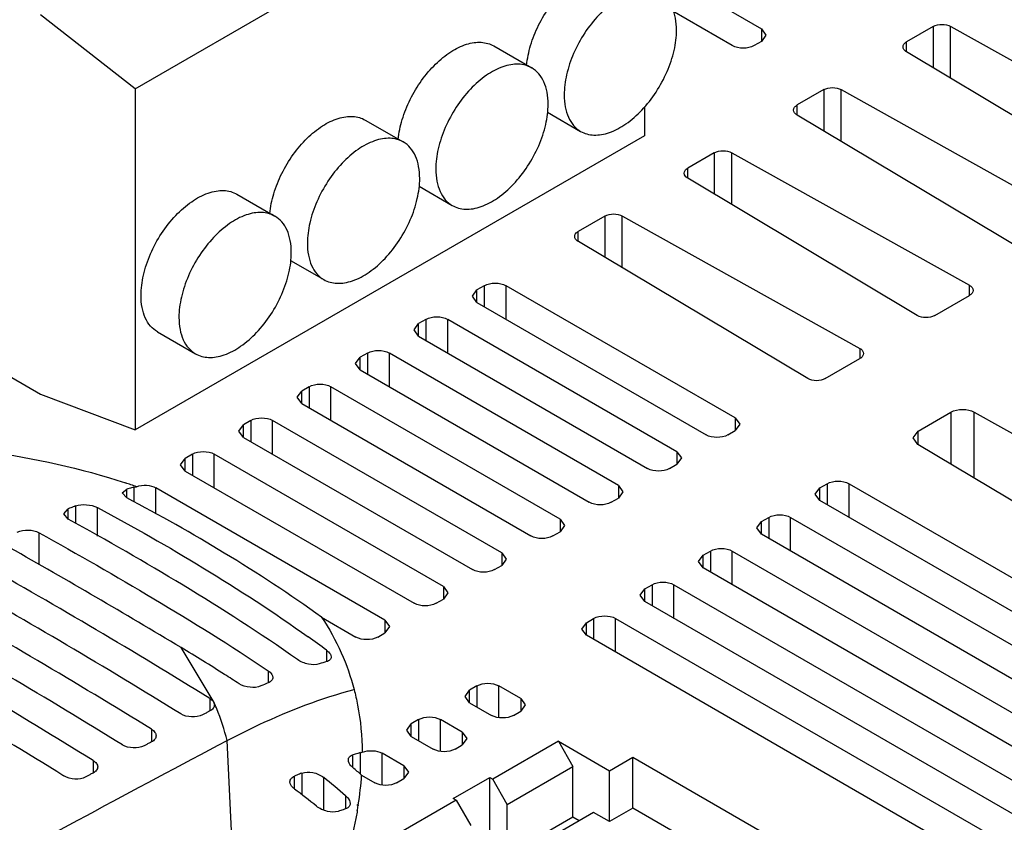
# Model space of a CAD drawing. Header units: millimetres. Extents: x 35 to 275, y 52 to 381.
# Tile 9 of 12: x 132 to 179, y 287 to 326. Entities that reach past the tile are written whole.
import ezdxf

# ---------------------------------------------------------------- set-up
doc = ezdxf.new("R2010")
doc.units = ezdxf.units.MM
doc.header["$LTSCALE"] = 28.160062
doc.layers.get('0').update_dxf_attribs({"linetype": 'CONTINUOUS'})
doc.layers.add('_1', color=7, linetype='CONTINUOUS')

msp = doc.modelspace()

# ---------------------------------------------------------------- linework, layer by layer
at = {"color": 7, "linetype": 'Continuous'}
for p, q in [((161.79, 328.856), (167.46, 325.582)), ((166.046, 324.766), (163.131, 326.448)), ((167.46, 325.582), (167.46, 324.97)), ((167.46, 325.582), (167.679, 325.276)), ((175.783, 325.693), (174.495, 324.949)), ((175.783, 325.693), (175.783, 323.69)), ((176.624, 323.187), (176.624, 325.697)), ((176.632, 325.693), (188.142, 319.275)), ((167.46, 324.97), (167.106, 324.766)), ((167.679, 325.276), (167.46, 324.97)), ((174.495, 324.459), (174.495, 324.949)), ((185.611, 317.814), (174.495, 324.459)), ((170.479, 322.631), (169.192, 321.888)), ((170.479, 322.631), (170.479, 320.628)), ((171.32, 320.125), (171.32, 322.635)), ((171.328, 322.631), (182.839, 316.213)), ((169.192, 321.397), (169.192, 321.888)), ((180.308, 314.752), (169.192, 321.397)), ((165.176, 319.569), (163.889, 318.826)), ((165.176, 319.569), (165.176, 317.566)), ((166.017, 317.063), (166.017, 319.573)), ((166.025, 319.569), (177.536, 313.151)), ((163.889, 318.336), (163.889, 318.826)), ((175.005, 311.69), (163.889, 318.336)), ((159.873, 316.507), (158.585, 315.764)), ((159.873, 316.507), (159.873, 314.504)), ((160.714, 314.001), (160.714, 316.511)), ((160.722, 316.507), (172.232, 310.09)), ((158.585, 315.274), (158.585, 315.764)), ((169.701, 308.628), (158.586, 315.274)), ((154.025, 313.131), (153.671, 312.927)), ((154.025, 313.131), (154.025, 312.11)), ((155.086, 311.498), (155.086, 313.131)), ((166.187, 306.721), (155.086, 313.131)), ((177.528, 313.155), (177.528, 312.661)), ((153.452, 312.621), (153.671, 312.927)), ((153.671, 312.314), (153.452, 312.621)), ((153.671, 312.314), (153.671, 312.927)), ((175.853, 311.69), (177.536, 312.661)), ((153.671, 312.314), (164.773, 305.905)), ((150.623, 310.988), (150.843, 311.294)), ((151.196, 311.498), (150.843, 311.294)), ((150.843, 310.681), (150.843, 311.294)), ((151.196, 311.498), (151.196, 310.477)), ((152.257, 309.865), (152.257, 311.498)), ((163.359, 305.088), (152.257, 311.498)), ((150.843, 310.681), (150.623, 310.988)), ((150.843, 310.681), (161.945, 304.272)), ((147.795, 309.355), (148.014, 309.661)), ((148.368, 309.865), (148.014, 309.661)), ((148.014, 309.048), (148.014, 309.661)), ((148.368, 309.865), (148.368, 308.844)), ((149.429, 308.232), (149.429, 309.865)), ((160.53, 303.456), (149.429, 309.865)), ((172.225, 310.094), (172.225, 309.599)), ((148.014, 309.048), (147.795, 309.355)), ((170.55, 308.628), (172.233, 309.599)), ((148.014, 309.048), (159.116, 302.639)), ((145.54, 308.232), (145.186, 308.028)), ((145.54, 308.232), (145.54, 307.211)), ((146.6, 306.599), (146.6, 308.232)), ((157.702, 301.823), (146.6, 308.232)), ((144.966, 307.722), (145.186, 308.028)), ((145.186, 307.415), (145.186, 308.028)), ((145.186, 307.415), (144.966, 307.722)), ((145.186, 307.415), (156.288, 301.006)), ((175.051, 306.083), (176.641, 307.001)), ((176.641, 307.001), (176.641, 304.479)), ((177.762, 303.809), (177.762, 307.006)), ((177.773, 307.001), (196.217, 296.717)), ((142.138, 306.089), (142.358, 306.395)), ((142.711, 306.599), (142.358, 306.395)), ((142.358, 305.782), (142.358, 306.395)), ((142.711, 306.599), (142.711, 305.578)), ((143.772, 304.966), (143.772, 306.599)), ((154.873, 300.19), (143.772, 306.599)), ((166.187, 306.721), (166.187, 306.109)), ((166.187, 306.721), (166.407, 306.415)), ((166.407, 306.415), (166.187, 306.109)), ((142.358, 305.782), (142.138, 306.089)), ((165.834, 305.905), (166.187, 306.109)), ((174.817, 305.756), (175.051, 306.083)), ((175.051, 305.436), (175.051, 306.083)), ((142.358, 305.782), (153.459, 299.373)), ((175.042, 305.436), (174.817, 305.756)), ((193.193, 294.584), (175.042, 305.436)), ((139.883, 304.966), (139.529, 304.762)), ((139.883, 304.966), (139.883, 303.945)), ((140.943, 303.333), (140.943, 304.966)), ((152.045, 298.557), (140.943, 304.966)), ((163.359, 305.088), (163.359, 304.476)), ((163.359, 305.088), (163.578, 304.782)), ((139.31, 304.456), (139.529, 304.762)), ((139.529, 304.149), (139.31, 304.456)), ((139.529, 304.149), (139.529, 304.762)), ((163.005, 304.272), (163.359, 304.476)), ((163.578, 304.782), (163.359, 304.476)), ((139.529, 304.149), (150.631, 297.74)), ((160.53, 303.456), (160.53, 302.843)), ((160.53, 303.456), (160.75, 303.149)), ((170.288, 303.333), (170.642, 303.537)), ((170.642, 303.537), (170.642, 302.517)), ((171.703, 301.904), (171.703, 303.537)), ((171.703, 303.537), (190.087, 292.923)), ((136.481, 303.09), (136.701, 303.275)), ((136.701, 302.851), (136.481, 303.09)), ((136.701, 302.851), (136.701, 303.275)), ((137.054, 303.368), (137.054, 302.657)), ((138.115, 302.074), (138.115, 303.333)), ((149.217, 296.924), (138.115, 303.333)), ((160.75, 303.149), (160.53, 302.843)), ((170.069, 303.027), (170.288, 303.333)), ((170.288, 302.721), (170.069, 303.027)), ((170.288, 302.721), (170.288, 303.333)), ((160.177, 302.639), (160.53, 302.843)), ((188.673, 292.106), (170.288, 302.721)), ((133.653, 302.081), (133.872, 302.319)), ((133.872, 301.812), (133.653, 302.081)), ((133.872, 301.812), (133.872, 302.319)), ((134.226, 302.458), (134.226, 301.61)), ((135.287, 301.001), (135.287, 302.377)), ((157.702, 301.823), (157.702, 301.21)), ((157.702, 301.823), (157.922, 301.516)), ((167.24, 301.394), (167.46, 301.7)), ((167.46, 301.7), (167.814, 301.904)), ((167.46, 301.088), (167.46, 301.7)), ((167.814, 301.904), (167.814, 300.884)), ((168.874, 300.271), (168.874, 301.904)), ((168.874, 301.904), (187.259, 291.29)), ((132.458, 299.622), (132.458, 301.159)), ((157.348, 301.006), (157.702, 301.21)), ((157.922, 301.516), (157.702, 301.21)), ((167.46, 301.088), (167.24, 301.394)), ((185.845, 290.473), (167.46, 301.088)), ((154.873, 300.19), (154.873, 299.577)), ((154.873, 300.19), (155.093, 299.883)), ((164.632, 300.067), (164.985, 300.271)), ((164.985, 300.271), (164.985, 299.251)), ((166.046, 298.638), (166.046, 300.271)), ((166.046, 300.271), (184.431, 289.657)), ((155.093, 299.883), (154.873, 299.577)), ((164.412, 299.761), (164.632, 300.067)), ((164.632, 299.455), (164.412, 299.761)), ((164.632, 299.455), (164.632, 300.067)), ((154.52, 299.373), (154.873, 299.577)), ((183.016, 288.84), (164.632, 299.455)), ((152.045, 298.557), (152.045, 297.944)), ((152.045, 298.557), (152.265, 298.25)), ((152.265, 298.25), (152.045, 297.944)), ((161.583, 298.128), (161.803, 298.434)), ((161.803, 298.434), (162.157, 298.638)), ((161.803, 297.822), (161.803, 298.434)), ((162.157, 298.638), (162.157, 297.618)), ((163.217, 297.005), (163.217, 298.638)), ((163.217, 298.638), (181.602, 288.024)), ((151.692, 297.74), (152.045, 297.944)), ((161.803, 297.822), (161.583, 298.128)), ((180.188, 287.208), (161.803, 297.822)), ((146.147, 297.063), (147.802, 296.107)), ((149.217, 296.924), (149.217, 296.311)), ((149.217, 296.924), (149.436, 296.617)), ((158.755, 296.495), (158.975, 296.801)), ((158.975, 296.801), (159.328, 297.005)), ((158.975, 296.189), (158.975, 296.801)), ((159.328, 297.005), (159.328, 295.985)), ((160.389, 295.372), (160.389, 297.005)), ((160.389, 297.005), (178.774, 286.391)), ((148.863, 296.107), (149.217, 296.311)), ((149.436, 296.617), (149.217, 296.311)), ((158.975, 296.189), (158.755, 296.495)), ((177.36, 285.575), (158.975, 296.189)), ((140.935, 292.929), (139.338, 295.592)), ((146.388, 295.465), (146.388, 294.913)), ((143.56, 294.47), (143.56, 293.887)), ((153.098, 293.229), (153.318, 293.535)), ((153.671, 293.739), (153.318, 293.535)), ((153.318, 292.923), (153.318, 293.535)), ((153.671, 293.739), (153.671, 292.719)), ((154.732, 292.226), (154.732, 293.739)), ((155.793, 293.127), (154.732, 293.739)), ((140.731, 293.132), (140.731, 292.524)), ((153.318, 292.923), (153.098, 293.229)), ((155.793, 293.127), (155.793, 292.515)), ((155.793, 293.127), (156.012, 292.821)), ((140.928, 292.925), (140.951, 292.818)), ((153.318, 292.923), (154.379, 292.31)), ((155.439, 292.31), (155.793, 292.515)), ((156.012, 292.821), (155.793, 292.515)), ((150.843, 292.106), (150.489, 291.902)), ((150.843, 292.106), (150.843, 291.086)), ((151.904, 290.593), (151.904, 292.106)), ((152.964, 291.494), (151.904, 292.106)), ((137.903, 291.634), (137.903, 291.024)), ((150.27, 291.596), (150.489, 291.902)), ((150.489, 291.29), (150.27, 291.596)), ((150.489, 291.29), (150.489, 291.902)), ((141.822, 285.833), (141.567, 291.089)), ((150.489, 291.29), (151.55, 290.678)), ((152.964, 291.494), (152.964, 290.882)), ((152.964, 291.494), (153.184, 291.188)), ((153.184, 291.188), (152.964, 290.882)), ((157.617, 291.053), (154.435, 289.216)), ((157.617, 291.053), (158.324, 289.828)), ((157.617, 291.053), (160.092, 289.624)), ((152.611, 290.678), (152.964, 290.882)), ((135.075, 290.128), (135.075, 289.516)), ((147.661, 289.781), (147.661, 290.397)), ((148.015, 290.502), (148.015, 289.474)), ((149.075, 288.96), (149.075, 290.473)), ((150.136, 289.861), (149.075, 290.473)), ((160.092, 289.624), (161.223, 290.277)), ((161.223, 287.816), (161.223, 290.277)), ((161.223, 290.277), (168.012, 286.358)), ((150.136, 289.861), (150.136, 289.249)), ((150.136, 289.861), (150.356, 289.555)), ((155.142, 287.991), (158.324, 289.828)), ((158.324, 287.379), (158.324, 289.828)), ((160.092, 287.163), (160.092, 289.624)), ((144.833, 288.742), (144.833, 289.364)), ((145.186, 289.511), (145.186, 288.471)), ((146.247, 287.752), (146.247, 289.301)), ((148.085, 289.412), (148.722, 289.045)), ((149.782, 289.045), (150.136, 289.249)), ((150.356, 289.555), (150.136, 289.249)), ((152.526, 288.277), (154.294, 289.298)), ((154.294, 286.032), (154.294, 289.298)), ((154.294, 289.298), (154.435, 289.216)), ((155.142, 287.991), (154.435, 289.216)), ((147.308, 288.414), (147.308, 287.776)), ((152.667, 288.195), (149.485, 286.358)), ((152.667, 288.195), (152.526, 288.277)), ((152.667, 288.195), (153.375, 286.971)), ((147.527, 288.035), (147.524, 287.994)), ((147.871, 287.983), (147.864, 287.942)), ((147.923, 287.981), (147.917, 287.94)), ((155.142, 285.542), (155.142, 287.991)), ((161.223, 287.816), (160.092, 287.163)), ((166.88, 284.55), (161.223, 287.816)), ((159.328, 287.603), (152.197, 283.486)), ((158.324, 287.379), (155.142, 285.542)), ((158.632, 287.201), (158.324, 287.379)), ((160.092, 287.163), (159.328, 287.603))]:
    msp.add_line(p, q, dxfattribs=at)
for centre, radius, start, end in [((127.426, 275.901), 29.167, 70.4681, 71.5906), ((142.74, 281.092), 22.99, 104.6212, 105.2295), ((142.735, 281.111), 22.971, 104.3178, 104.621), ((144.227, 276.595), 27.73, 111.4025, 111.9267), ((144.263, 276.502), 27.829, 111.1414, 111.4016), ((-24.602, 23.894), 317.326, 58.89354, 60.62708), ((-25.35, 24.279), 316.014, 58.29472, 60.63181), ((-27.304, 22.618), 317.075, 58.29846, 60.62774), ((-28.104, 22.911), 315.865, 58.2938, 60.63201), ((-29.948, 21.432), 316.709, 58.29667, 60.62866), ((-30.819, 21.602), 315.637, 58.29243, 60.63234), ((-32.531, 20.345), 316.22, 58.29425, 60.62985), ((109.755, 246.155), 61.429, 53.39036, 54.42811), ((153.727, 270.489), 25.503, 106.7249, 107.5561), ((155.518, 265.669), 30.647, 112.9664, 113.6862), ((130.282, 288.296), 11.624, 22.942, 23.5393), ((130.268, 288.29), 11.639, 21.9081, 22.9418), ((130.016, 288.198), 11.907, 14.0483, 21.8657), ((155.467, 264.973), 26.595, 106.5382, 107.069), ((155.753, 264.009), 27.601, 106.2821, 106.5368), ((122.053, 259.915), 39.341, 48.5708, 49.3891), ((157.57, 259.158), 32.782, 112.6413, 112.8649), ((157.245, 259.939), 31.936, 112.1844, 112.6416), ((122.316, 259.612), 38.133, 49.0518, 51.1295), ((132.159, 290.484), 15.961, 350.9761, 356.1495), ((122.557, 259.211), 36.99, 50.8844, 52.9715), ((156.523, 259.688), 29.561, 108.4054, 108.8879), ((156.716, 259.107), 30.174, 108.1689, 108.4042), ((130.983, 290.656), 17.15, 350.0585, 350.8861)]:
    msp.add_arc(centre, radius, start, end, dxfattribs=at)
for points, knots in [([(175.783, 325.693), (175.909, 325.765), (176.208, 325.824), (176.505, 325.763), (176.632, 325.693)], [0, 0, 0, 0, 0.500187, 1, 1, 1, 1]), ([(174.319, 324.704), (174.319, 324.751), (174.361, 324.855), (174.446, 324.921), (174.495, 324.949)], [0, 0, 0, 0, 0.450321, 1, 1, 1, 1]), ([(167.106, 324.766), (166.949, 324.675), (166.576, 324.603), (166.203, 324.675), (166.046, 324.766)], [0, 0, 0, 0, 0.499999, 1, 1, 1, 1]), ([(174.495, 324.459), (174.446, 324.489), (174.361, 324.554), (174.319, 324.658), (174.319, 324.704)], [0, 0, 0, 0, 0.550053, 1, 1, 1, 1]), ([(170.479, 322.631), (170.605, 322.704), (170.904, 322.762), (171.201, 322.702), (171.328, 322.631)], [0, 0, 0, 0, 0.500187, 1, 1, 1, 1]), ([(169.016, 321.643), (169.016, 321.689), (169.058, 321.793), (169.142, 321.859), (169.192, 321.888)], [0, 0, 0, 0, 0.450321, 1, 1, 1, 1]), ([(169.192, 321.397), (169.143, 321.427), (169.058, 321.492), (169.016, 321.596), (169.016, 321.643)], [0, 0, 0, 0, 0.550053, 1, 1, 1, 1]), ([(165.176, 319.569), (165.302, 319.642), (165.601, 319.7), (165.898, 319.64), (166.025, 319.569)], [0, 0, 0, 0, 0.500187, 1, 1, 1, 1]), ([(163.713, 318.581), (163.713, 318.628), (163.754, 318.732), (163.839, 318.797), (163.889, 318.826)], [0, 0, 0, 0, 0.450321, 1, 1, 1, 1]), ([(163.889, 318.336), (163.84, 318.365), (163.755, 318.43), (163.713, 318.534), (163.713, 318.581)], [0, 0, 0, 0, 0.550053, 1, 1, 1, 1]), ([(159.873, 316.507), (159.999, 316.58), (160.298, 316.639), (160.595, 316.578), (160.722, 316.507)], [0, 0, 0, 0, 0.500187, 1, 1, 1, 1]), ([(158.409, 315.519), (158.41, 315.566), (158.451, 315.67), (158.536, 315.735), (158.585, 315.764)], [0, 0, 0, 0, 0.450321, 1, 1, 1, 1]), ([(158.586, 315.274), (158.536, 315.303), (158.452, 315.368), (158.409, 315.472), (158.409, 315.519)], [0, 0, 0, 0, 0.550053, 1, 1, 1, 1]), ([(154.025, 313.131), (154.182, 313.222), (154.555, 313.294), (154.928, 313.222), (155.086, 313.131)], [0, 0, 0, 0, 0.499999, 1, 1, 1, 1]), ([(177.536, 313.151), (177.585, 313.123), (177.67, 313.057), (177.712, 312.953), (177.712, 312.906)], [0, 0, 0, 0, 0.550048, 1, 1, 1, 1]), ([(177.712, 312.906), (177.712, 312.859), (177.67, 312.755), (177.585, 312.69), (177.536, 312.661)], [0, 0, 0, 0, 0.449955, 1, 1, 1, 1]), ([(151.196, 311.498), (151.354, 311.589), (151.727, 311.661), (152.1, 311.589), (152.257, 311.498)], [0, 0, 0, 0, 0.499999, 1, 1, 1, 1]), ([(175.853, 311.69), (175.728, 311.617), (175.429, 311.56), (175.131, 311.617), (175.005, 311.69)], [0, 0, 0, 0, 0.50001, 1, 1, 1, 1]), ([(148.368, 309.865), (148.525, 309.956), (148.898, 310.028), (149.271, 309.956), (149.429, 309.865)], [0, 0, 0, 0, 0.499999, 1, 1, 1, 1]), ([(172.232, 310.09), (172.282, 310.061), (172.367, 309.995), (172.408, 309.891), (172.408, 309.844)], [0, 0, 0, 0, 0.550048, 1, 1, 1, 1]), ([(172.408, 309.844), (172.408, 309.798), (172.367, 309.694), (172.282, 309.628), (172.233, 309.599)], [0, 0, 0, 0, 0.449955, 1, 1, 1, 1]), ([(145.54, 308.232), (145.697, 308.323), (146.07, 308.395), (146.443, 308.323), (146.6, 308.232)], [0, 0, 0, 0, 0.499999, 1, 1, 1, 1]), ([(170.55, 308.628), (170.424, 308.555), (170.126, 308.498), (169.827, 308.555), (169.701, 308.628)], [0, 0, 0, 0, 0.50001, 1, 1, 1, 1]), ([(176.641, 307.001), (176.809, 307.098), (177.208, 307.176), (177.604, 307.095), (177.773, 307.001)], [0, 0, 0, 0, 0.500027, 1, 1, 1, 1]), ([(142.711, 306.599), (142.869, 306.69), (143.242, 306.762), (143.614, 306.69), (143.772, 306.599)], [0, 0, 0, 0, 0.499999, 1, 1, 1, 1]), ([(165.834, 305.905), (165.676, 305.814), (165.303, 305.742), (164.93, 305.814), (164.773, 305.905)], [0, 0, 0, 0, 0.499999, 1, 1, 1, 1]), ([(122.826, 305.628), (125.21, 305.589), (129.876, 305.276), (134.47, 304.297), (136.637, 303.576)], [0, 0, 0, 0, 0.510718, 1, 1, 1, 1]), ([(139.883, 304.966), (140.04, 305.057), (140.413, 305.129), (140.786, 305.057), (140.943, 304.966)], [0, 0, 0, 0, 0.499999, 1, 1, 1, 1]), ([(163.005, 304.272), (162.848, 304.181), (162.475, 304.109), (162.102, 304.181), (161.945, 304.272)], [0, 0, 0, 0, 0.499999, 1, 1, 1, 1]), ([(137.177, 303.39), (137.331, 303.448), (137.657, 303.486), (137.98, 303.411), (138.115, 303.333)], [0, 0, 0, 0, 0.51193, 1, 1, 1, 1]), ([(170.642, 303.537), (170.799, 303.628), (171.172, 303.7), (171.545, 303.628), (171.703, 303.537)], [0, 0, 0, 0, 0.499999, 1, 1, 1, 1]), ([(134.226, 302.458), (134.391, 302.522), (134.763, 302.543), (135.124, 302.463), (135.287, 302.377)], [0, 0, 0, 0, 0.490653, 1, 1, 1, 1]), ([(146.147, 297.063), (144.618, 298.164), (141.523, 300.189), (138.307, 302.015), (136.701, 302.851)], [0, 0, 0, 0, 0.509937, 1, 1, 1, 1]), ([(160.177, 302.639), (160.019, 302.548), (159.646, 302.476), (159.274, 302.548), (159.116, 302.639)], [0, 0, 0, 0, 0.499999, 1, 1, 1, 1]), ([(135.287, 302.377), (137.017, 301.456), (140.482, 299.472), (143.837, 297.302), (145.489, 296.12)], [0, 0, 0, 0, 0.491093, 1, 1, 1, 1]), ([(167.814, 301.904), (167.971, 301.995), (168.344, 302.067), (168.717, 301.995), (168.874, 301.904)], [0, 0, 0, 0, 0.499999, 1, 1, 1, 1]), ([(144.974, 295.012), (143.177, 296.29), (139.512, 298.625), (135.749, 300.791), (133.872, 301.812)], [0, 0, 0, 0, 0.507868, 1, 1, 1, 1]), ([(131.398, 301.187), (131.558, 301.269), (131.931, 301.322), (132.299, 301.247), (132.458, 301.159)], [0, 0, 0, 0, 0.496788, 1, 1, 1, 1]), ([(132.458, 301.159), (134.325, 300.121), (138.069, 297.963), (141.753, 295.698), (143.56, 294.47)], [0, 0, 0, 0, 0.49437, 1, 1, 1, 1]), ([(157.348, 301.006), (157.191, 300.915), (156.818, 300.843), (156.445, 300.915), (156.288, 301.006)], [0, 0, 0, 0, 0.499999, 1, 1, 1, 1]), ([(164.985, 300.271), (165.143, 300.362), (165.515, 300.434), (165.888, 300.362), (166.046, 300.271)], [0, 0, 0, 0, 0.499999, 1, 1, 1, 1]), ([(154.52, 299.373), (154.363, 299.282), (153.99, 299.21), (153.617, 299.282), (153.459, 299.373)], [0, 0, 0, 0, 0.499999, 1, 1, 1, 1]), ([(162.157, 298.638), (162.314, 298.729), (162.687, 298.801), (163.06, 298.729), (163.217, 298.638)], [0, 0, 0, 0, 0.499999, 1, 1, 1, 1]), ([(151.692, 297.74), (151.534, 297.649), (151.161, 297.577), (150.788, 297.649), (150.631, 297.74)], [0, 0, 0, 0, 0.499999, 1, 1, 1, 1]), ([(146.147, 297.063), (146.511, 296.517), (147.135, 295.389), (147.56, 294.173), (147.718, 293.568)], [0, 0, 0, 0, 0.51173, 1, 1, 1, 1]), ([(159.328, 297.005), (159.486, 297.096), (159.859, 297.168), (160.232, 297.096), (160.389, 297.005)], [0, 0, 0, 0, 0.499999, 1, 1, 1, 1]), ([(148.863, 296.107), (148.706, 296.016), (148.333, 295.944), (147.96, 296.016), (147.802, 296.107)], [0, 0, 0, 0, 0.499999, 1, 1, 1, 1]), ([(142.146, 293.843), (141.913, 293.994), (140.984, 294.589), (140.045, 295.166), (139.338, 295.592)], [0, 0, 0, 0, 0.251823, 1, 1, 1, 1]), ([(146.388, 295.465), (146.421, 295.441), (146.521, 295.357), (146.608, 295.232), (146.608, 295.14)], [0, 0, 0, 0, 0.306976, 1, 1, 1, 1]), ([(146.035, 294.804), (145.867, 294.751), (145.484, 294.771), (145.131, 294.9), (144.974, 295.012)], [0, 0, 0, 0, 0.477492, 1, 1, 1, 1]), ([(146.608, 295.14), (146.608, 295.09), (146.555, 294.977), (146.447, 294.931), (146.388, 294.913)], [0, 0, 0, 0, 0.445797, 1, 1, 1, 1]), ([(143.56, 294.47), (143.593, 294.448), (143.695, 294.368), (143.779, 294.242), (143.779, 294.15)], [0, 0, 0, 0, 0.301549, 1, 1, 1, 1]), ([(143.779, 294.15), (143.779, 294.096), (143.728, 293.976), (143.62, 293.913), (143.56, 293.887)], [0, 0, 0, 0, 0.448865, 1, 1, 1, 1]), ([(141.567, 291.089), (142.079, 291.359), (144.058, 292.348), (146.141, 293.14), (147.718, 293.568)], [0, 0, 0, 0, 0.261574, 1, 1, 1, 1]), ([(143.206, 293.735), (143.044, 293.663), (142.664, 293.639), (142.302, 293.742), (142.146, 293.843)], [0, 0, 0, 0, 0.488101, 1, 1, 1, 1]), ([(147.718, 293.568), (147.783, 293.317), (148.009, 292.317), (148.107, 291.289), (148.116, 290.522)], [0, 0, 0, 0, 0.252596, 1, 1, 1, 1]), ([(153.671, 293.739), (153.829, 293.83), (154.202, 293.902), (154.575, 293.83), (154.732, 293.739)], [0, 0, 0, 0, 0.499999, 1, 1, 1, 1]), ([(140.731, 293.132), (140.754, 293.118), (140.833, 293.064), (140.9, 292.988), (140.928, 292.925)], [0, 0, 0, 0, 0.280615, 1, 1, 1, 1]), ([(140.731, 292.524), (140.702, 292.508), (140.626, 292.474), (140.513, 292.402), (140.422, 292.36), (140.378, 292.337)], [0, 0, 0, 0, 0.246712, 0.628142, 1, 1, 1, 1]), ([(140.951, 292.818), (140.951, 292.761), (140.901, 292.633), (140.793, 292.556), (140.731, 292.524)], [0, 0, 0, 0, 0.450744, 1, 1, 1, 1]), ([(140.378, 292.337), (140.219, 292.252), (139.842, 292.199), (139.474, 292.288), (139.317, 292.384)], [0, 0, 0, 0, 0.494729, 1, 1, 1, 1]), ([(150.843, 292.106), (151, 292.197), (151.373, 292.269), (151.746, 292.197), (151.904, 292.106)], [0, 0, 0, 0, 0.499999, 1, 1, 1, 1]), ([(155.439, 292.31), (155.282, 292.22), (154.909, 292.148), (154.536, 292.22), (154.379, 292.31)], [0, 0, 0, 0, 0.499999, 1, 1, 1, 1]), ([(137.903, 291.634), (137.965, 291.596), (138.071, 291.511), (138.123, 291.379), (138.123, 291.32)], [0, 0, 0, 0, 0.553118, 1, 1, 1, 1]), ([(127.963, 283.788), (130.227, 285.019), (134.757, 287.462), (139.293, 289.894), (141.567, 291.089)], [0, 0, 0, 0, 0.500775, 1, 1, 1, 1]), ([(138.123, 291.32), (138.123, 291.262), (138.072, 291.134), (137.965, 291.057), (137.903, 291.024)], [0, 0, 0, 0, 0.450959, 1, 1, 1, 1]), ([(137.549, 290.836), (137.391, 290.751), (137.013, 290.697), (136.645, 290.785), (136.489, 290.882)], [0, 0, 0, 0, 0.494893, 1, 1, 1, 1]), ([(137.903, 291.024), (137.874, 291.008), (137.798, 290.974), (137.685, 290.902), (137.593, 290.859), (137.549, 290.836)], [0, 0, 0, 0, 0.246909, 0.627948, 1, 1, 1, 1]), ([(148.116, 290.522), (148.271, 290.585), (148.605, 290.629), (148.937, 290.553), (149.075, 290.473)], [0, 0, 0, 0, 0.510256, 1, 1, 1, 1]), ([(152.611, 290.678), (152.453, 290.587), (152.08, 290.515), (151.708, 290.587), (151.55, 290.678)], [0, 0, 0, 0, 0.499999, 1, 1, 1, 1]), ([(135.075, 290.128), (135.137, 290.089), (135.243, 290.004), (135.294, 289.872), (135.294, 289.813)], [0, 0, 0, 0, 0.552758, 1, 1, 1, 1]), ([(147.441, 290.148), (147.441, 290.203), (147.489, 290.323), (147.601, 290.378), (147.661, 290.397)], [0, 0, 0, 0, 0.46352, 1, 1, 1, 1]), ([(147.661, 289.781), (147.628, 289.809), (147.526, 289.908), (147.441, 290.047), (147.441, 290.148)], [0, 0, 0, 0, 0.29738, 1, 1, 1, 1]), ([(135.294, 289.813), (135.294, 289.755), (135.244, 289.627), (135.136, 289.549), (135.075, 289.516)], [0, 0, 0, 0, 0.451194, 1, 1, 1, 1]), ([(134.721, 289.327), (134.562, 289.242), (134.185, 289.187), (133.817, 289.275), (133.66, 289.372)], [0, 0, 0, 0, 0.495058, 1, 1, 1, 1]), ([(135.075, 289.516), (135.045, 289.501), (134.969, 289.465), (134.856, 289.394), (134.765, 289.351), (134.721, 289.327)], [0, 0, 0, 0, 0.247108, 0.627755, 1, 1, 1, 1]), ([(144.613, 289.089), (144.613, 289.145), (144.661, 289.27), (144.771, 289.338), (144.833, 289.364)], [0, 0, 0, 0, 0.45936, 1, 1, 1, 1]), ([(145.186, 289.511), (145.351, 289.578), (145.744, 289.573), (146.096, 289.423), (146.247, 289.301)], [0, 0, 0, 0, 0.478412, 1, 1, 1, 1]), ([(144.833, 288.742), (144.8, 288.766), (144.695, 288.856), (144.613, 288.991), (144.613, 289.089)], [0, 0, 0, 0, 0.295872, 1, 1, 1, 1]), ([(149.782, 289.045), (149.625, 288.954), (149.252, 288.882), (148.879, 288.954), (148.722, 289.045)], [0, 0, 0, 0, 0.499999, 1, 1, 1, 1]), ([(147.308, 288.414), (147.34, 288.386), (147.445, 288.283), (147.527, 288.14), (147.527, 288.035)], [0, 0, 0, 0, 0.293312, 1, 1, 1, 1]), ([(146.954, 287.658), (146.787, 287.601), (146.394, 287.632), (146.045, 287.787), (145.893, 287.911)], [0, 0, 0, 0, 0.473576, 1, 1, 1, 1]), ([(147.524, 287.994), (147.516, 287.945), (147.461, 287.844), (147.362, 287.794), (147.308, 287.776)], [0, 0, 0, 0, 0.465438, 1, 1, 1, 1]), ([(147.876, 287.695), (147.84, 287.492), (147.681, 286.673), (147.467, 285.866), (147.28, 285.268)], [0, 0, 0, 0, 0.248158, 1, 1, 1, 1])]:
    msp.add_open_spline(points, degree=3, knots=knots, dxfattribs=at)
for points in [[(137.054, 303.368), (137.095, 303.378), (137.136, 303.385), (137.177, 303.39)], [(148.015, 290.502), (148.048, 290.512), (148.082, 290.519), (148.116, 290.522)]]:
    msp.add_open_spline(points, degree=3, dxfattribs=at)
at = {"layer": '_1', "color": 7, "linetype": 'Continuous'}
for p, q in [((137.112, 322.676), (161.79, 336.924)), ((137.112, 322.676), (132.516, 326.252)), ((154.487, 324.749), (156.325, 323.687)), ((137.112, 322.676), (137.112, 306.15)), ((161.79, 321.822), (161.79, 320.398)), ((148.264, 321.156), (150.103, 320.095)), ((157.089, 321.54), (158.698, 320.611)), ((161.79, 320.398), (137.112, 306.15)), ((150.867, 317.947), (152.476, 317.019)), ((142.042, 317.563), (143.88, 316.502)), ((144.644, 314.355), (146.253, 313.426)), ((138.192, 310.895), (140.031, 309.834)), ((129.121, 309.84), (132.516, 307.881)), ((132.516, 307.881), (137.112, 306.15))]:
    msp.add_line(p, q, dxfattribs=at)
for points, knots in [([(156.081, 323.813), (156.112, 324.138), (156.253, 324.806), (156.64, 325.77), (157.186, 326.678), (157.851, 327.463), (158.585, 328.067), (159.239, 328.396), (159.747, 328.514), (160.096, 328.531), (160.422, 328.477), (160.619, 328.393), (160.709, 328.341)], [0, 0, 0, 0, 0.134213, 0.278448, 0.425628, 0.56818, 0.699278, 0.814248, 0.865421, 0.912769, 0.957187, 1, 1, 1, 1]), ([(162.548, 327.28), (162.453, 327.334), (162.244, 327.421), (161.898, 327.472), (161.528, 327.445), (160.989, 327.301), (160.3, 326.925), (159.539, 326.251), (158.866, 325.389), (158.336, 324.411), (157.993, 323.395), (157.901, 322.703), (157.901, 322.374)], [0, 0, 0, 0, 0.042859, 0.087489, 0.135323, 0.187288, 0.304551, 0.43822, 0.582566, 0.72972, 0.871309, 1, 1, 1, 1]), ([(163.345, 325.517), (163.345, 325.712), (163.316, 326.083), (163.165, 326.593), (162.913, 327.007), (162.675, 327.206), (162.548, 327.28)], [0, 0, 0, 0, 0.28979, 0.549058, 0.78223, 1, 1, 1, 1]), ([(158.698, 320.611), (158.793, 320.556), (159.002, 320.47), (159.348, 320.419), (159.718, 320.446), (160.257, 320.59), (160.946, 320.966), (161.707, 321.64), (162.38, 322.502), (162.91, 323.48), (163.253, 324.496), (163.345, 325.188), (163.345, 325.517)], [0, 0, 0, 0, 0.042859, 0.087489, 0.135323, 0.187288, 0.304551, 0.43822, 0.582566, 0.72972, 0.871309, 1, 1, 1, 1]), ([(149.858, 320.221), (149.89, 320.546), (150.03, 321.213), (150.418, 322.177), (150.964, 323.086), (151.628, 323.87), (152.362, 324.474), (153.017, 324.803), (153.524, 324.922), (153.874, 324.938), (154.199, 324.884), (154.397, 324.801), (154.487, 324.749)], [0, 0, 0, 0, 0.134213, 0.278448, 0.425628, 0.56818, 0.699278, 0.814248, 0.865421, 0.912769, 0.957187, 1, 1, 1, 1]), ([(156.325, 323.687), (156.231, 323.742), (156.021, 323.829), (155.676, 323.879), (155.305, 323.852), (154.766, 323.709), (154.077, 323.332), (153.316, 322.658), (152.643, 321.797), (152.114, 320.818), (151.77, 319.802), (151.678, 319.11), (151.678, 318.781)], [0, 0, 0, 0, 0.042859, 0.087489, 0.135323, 0.187288, 0.304551, 0.43822, 0.582566, 0.72972, 0.871309, 1, 1, 1, 1]), ([(157.123, 321.925), (157.123, 322.12), (157.093, 322.491), (156.943, 323), (156.69, 323.414), (156.452, 323.614), (156.325, 323.687)], [0, 0, 0, 0, 0.28979, 0.549058, 0.78223, 1, 1, 1, 1]), ([(157.901, 322.374), (157.901, 322.179), (157.93, 321.808), (158.081, 321.298), (158.333, 320.884), (158.571, 320.685), (158.698, 320.611)], [0, 0, 0, 0, 0.28979, 0.549058, 0.78223, 1, 1, 1, 1]), ([(152.476, 317.019), (152.57, 316.964), (152.78, 316.877), (153.125, 316.826), (153.496, 316.854), (154.035, 316.997), (154.724, 317.374), (155.485, 318.048), (156.158, 318.909), (156.687, 319.888), (157.031, 320.904), (157.123, 321.596), (157.123, 321.925)], [0, 0, 0, 0, 0.042859, 0.087489, 0.135323, 0.187288, 0.304551, 0.43822, 0.582566, 0.72972, 0.871309, 1, 1, 1, 1]), ([(143.636, 316.628), (143.667, 316.953), (143.808, 317.621), (144.195, 318.585), (144.741, 319.493), (145.406, 320.278), (146.14, 320.882), (146.794, 321.211), (147.302, 321.329), (147.651, 321.346), (147.977, 321.292), (148.174, 321.208), (148.264, 321.156)], [0, 0, 0, 0, 0.134213, 0.278448, 0.425628, 0.56818, 0.699278, 0.814248, 0.865421, 0.912769, 0.957187, 1, 1, 1, 1]), ([(150.103, 320.095), (150.008, 320.149), (149.799, 320.236), (149.453, 320.287), (149.083, 320.26), (148.544, 320.116), (147.855, 319.74), (147.094, 319.065), (146.421, 318.204), (145.891, 317.226), (145.548, 316.21), (145.456, 315.518), (145.456, 315.189)], [0, 0, 0, 0, 0.042859, 0.087489, 0.135323, 0.187288, 0.304551, 0.43822, 0.582566, 0.72972, 0.871309, 1, 1, 1, 1]), ([(150.9, 318.332), (150.9, 318.527), (150.871, 318.898), (150.72, 319.408), (150.468, 319.822), (150.23, 320.021), (150.103, 320.095)], [0, 0, 0, 0, 0.28979, 0.549058, 0.78223, 1, 1, 1, 1]), ([(151.678, 318.781), (151.678, 318.586), (151.708, 318.215), (151.858, 317.705), (152.111, 317.292), (152.349, 317.092), (152.476, 317.019)], [0, 0, 0, 0, 0.28979, 0.549058, 0.78223, 1, 1, 1, 1]), ([(146.253, 313.426), (146.348, 313.371), (146.557, 313.284), (146.903, 313.234), (147.273, 313.261), (147.812, 313.404), (148.501, 313.781), (149.262, 314.455), (149.935, 315.316), (150.465, 316.295), (150.808, 317.311), (150.9, 318.003), (150.9, 318.332)], [0, 0, 0, 0, 0.042859, 0.087489, 0.135323, 0.187288, 0.304551, 0.43822, 0.582566, 0.72972, 0.871309, 1, 1, 1, 1]), ([(137.395, 312.657), (137.395, 312.987), (137.487, 313.679), (137.83, 314.694), (138.36, 315.673), (139.033, 316.534), (139.794, 317.208), (140.483, 317.585), (141.022, 317.729), (141.392, 317.756), (141.738, 317.705), (141.947, 317.618), (142.042, 317.563)], [0, 0, 0, 0, 0.128689, 0.270276, 0.41743, 0.561778, 0.695449, 0.812712, 0.864677, 0.912511, 0.95714, 1, 1, 1, 1]), ([(143.88, 316.502), (143.786, 316.557), (143.576, 316.644), (143.231, 316.694), (142.86, 316.667), (142.321, 316.524), (141.632, 316.147), (140.871, 315.473), (140.198, 314.612), (139.669, 313.633), (139.325, 312.617), (139.233, 311.925), (139.233, 311.596)], [0, 0, 0, 0, 0.042859, 0.087489, 0.135323, 0.187288, 0.304551, 0.43822, 0.582566, 0.72972, 0.871309, 1, 1, 1, 1]), ([(144.678, 314.74), (144.678, 314.935), (144.648, 315.306), (144.498, 315.815), (144.245, 316.229), (144.007, 316.429), (143.88, 316.502)], [0, 0, 0, 0, 0.28979, 0.549058, 0.78223, 1, 1, 1, 1]), ([(145.456, 315.189), (145.456, 314.993), (145.485, 314.622), (145.636, 314.113), (145.888, 313.699), (146.126, 313.499), (146.253, 313.426)], [0, 0, 0, 0, 0.28979, 0.549058, 0.78223, 1, 1, 1, 1]), ([(140.031, 309.834), (140.125, 309.779), (140.335, 309.692), (140.68, 309.641), (141.051, 309.669), (141.59, 309.812), (142.279, 310.189), (143.04, 310.863), (143.713, 311.724), (144.242, 312.703), (144.586, 313.719), (144.678, 314.41), (144.678, 314.74)], [0, 0, 0, 0, 0.042859, 0.087489, 0.135323, 0.187288, 0.304551, 0.43822, 0.582566, 0.72972, 0.871309, 1, 1, 1, 1]), ([(138.192, 310.895), (138.065, 310.968), (137.827, 311.168), (137.575, 311.582), (137.424, 312.091), (137.395, 312.462), (137.395, 312.657)], [0, 0, 0, 0, 0.217769, 0.45094, 0.71021, 1, 1, 1, 1]), ([(139.233, 311.596), (139.233, 311.401), (139.263, 311.03), (139.413, 310.52), (139.666, 310.107), (139.904, 309.907), (140.031, 309.834)], [0, 0, 0, 0, 0.28979, 0.549058, 0.78223, 1, 1, 1, 1])]:
    msp.add_open_spline(points, degree=3, knots=knots, dxfattribs=at)

doc.saveas('drawing.dxf')
